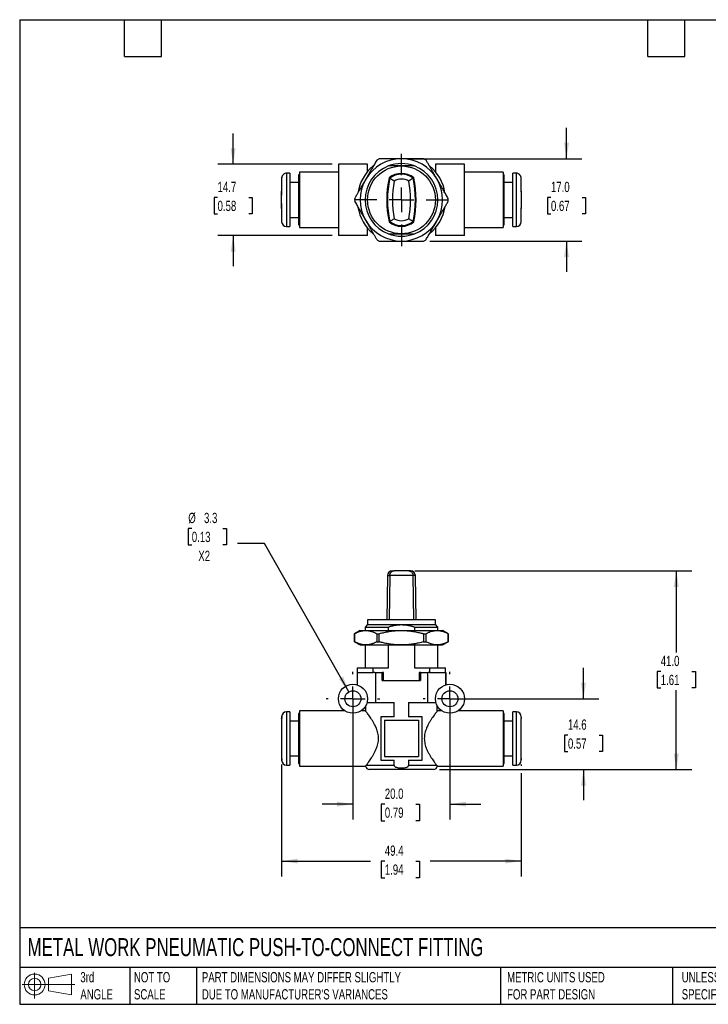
# Model space of a CAD drawing. Header units: millimetres. Extents: x 6 to 273, y 6 to 210.
# Tile 1 of 3: x 6 to 148, y 6 to 210. Entities that reach past the tile are written whole.
import ezdxf

# ---------------------------------------------------------------- set-up
doc = ezdxf.new("R2010")
doc.units = ezdxf.units.MM
doc.linetypes.add('SLD-Center', pattern=[19.05, 15.24, -1.27, 1.27, -1.27])
doc.linetypes.add('SLD-Solid', pattern=[0])
doc.layers.add('CENTER', color=40, linetype='SLD-Center')
doc.layers.add('SLD-DEFPOINTS', color=7, linetype='Continuous')
doc.layers.add('DIMENSIONS', color=140, linetype='SLD-Solid', lineweight=25)
doc.layers.add('TEXT', color=140, linetype='SLD-Solid', lineweight=25)
doc.styles.add('SLDTEXTSTYLE0', font='TXT', dxfattribs={"width": 0.7})
doc.dimstyles.new('SLDDIMSTYLE0', dxfattribs={"dimtxt": 2.158008, "dimasz": 3.302, "dimexe": 0, "dimexo": 0.0625, "dimgap": 0.539502, "dimtad": 0, "dimtih": 1, "dimtoh": 1, "dimdec": 1, "dimrnd": 1e-09, "dimzin": 12, "dimdsep": 46, "dimtxsty": 'SLDTEXTSTYLE0', "dimsah": 1, "dimcen": 0.09, "dimadec": 0, "dimazin": 3, "dimtfac": 1, "dimtdec": 1, "dimtmove": 0, "dimatfit": 0, "dimfxl": 0, "dimfrac": 2, "dimtolj": 1, "dimtzin": 12, "dimarcsym": 0})
doc.dimstyles.new('SLDDIMSTYLE1', dxfattribs={"dimtxt": 2.158008, "dimasz": 3.302, "dimexe": 0, "dimexo": 0.0625, "dimgap": 0.539502, "dimtad": 0, "dimtih": 1, "dimtoh": 1, "dimdec": 1, "dimrnd": 1e-09, "dimzin": 4, "dimdsep": 46, "dimtxsty": 'SLDTEXTSTYLE0', "dimsah": 1, "dimcen": 0.09, "dimadec": 0, "dimazin": 1, "dimtfac": 1, "dimtdec": 1, "dimtofl": 0, "dimtmove": 0, "dimatfit": 3, "dimfxl": 0, "dimfrac": 2, "dimtolj": 1, "dimtzin": 12, "dimarcsym": 0})
doc.dimstyles.new('SLDDIMSTYLE2', dxfattribs={"dimtxt": 2.158008, "dimasz": 3.302, "dimexe": 0, "dimexo": 0.0625, "dimgap": 0.539502, "dimtad": 0, "dimtih": 1, "dimtoh": 1, "dimdec": 1, "dimrnd": 1e-09, "dimzin": 12, "dimdsep": 46, "dimtxsty": 'SLDTEXTSTYLE0', "dimsah": 1, "dimcen": 0, "dimadec": 0, "dimazin": 3, "dimtfac": 1, "dimtdec": 1, "dimtofl": 0, "dimtmove": 0, "dimatfit": 3, "dimfxl": 0, "dimfrac": 2, "dimtolj": 1, "dimtzin": 12, "dimarcsym": 0})
doc.dimstyles.new('SLDDIMSTYLE3', dxfattribs={"dimtxt": 2.158008, "dimasz": 3.302, "dimexe": 0, "dimexo": 0.0625, "dimgap": 0.539502, "dimtad": 0, "dimtih": 1, "dimtoh": 1, "dimdec": 1, "dimrnd": 1e-09, "dimzin": 4, "dimdsep": 46, "dimtxsty": 'SLDTEXTSTYLE0', "dimsah": 1, "dimcen": 0.09, "dimadec": 0, "dimazin": 1, "dimtfac": 1, "dimtdec": 1, "dimtmove": 0, "dimatfit": 0, "dimfxl": 0, "dimfrac": 2, "dimtolj": 1, "dimtzin": 12, "dimarcsym": 0})
doc.dimstyles.new('SLDDIMSTYLE4', dxfattribs={"dimtxt": 2.158008, "dimasz": 3.302, "dimexe": 0, "dimexo": 0.0625, "dimgap": 0.539502, "dimtad": 0, "dimtih": 1, "dimtoh": 1, "dimdec": 1, "dimrnd": 1e-09, "dimzin": 12, "dimdsep": 46, "dimtxsty": 'SLDTEXTSTYLE0', "dimsah": 1, "dimcen": 0.09, "dimadec": 0, "dimazin": 3, "dimtfac": 1, "dimtdec": 1, "dimtofl": 0, "dimtmove": 0, "dimatfit": 3, "dimfxl": 0, "dimfrac": 2, "dimtolj": 1, "dimtzin": 12, "dimarcsym": 0})

# ---------------------------------------------------------------- blocks, each defined once
blk = doc.blocks.new('Block11')
at = {"color": 7, "linetype": 'SLD-Solid', "lineweight": 18}
for p, q in [((2.59, 5.31), (2.59, 0)), ((5.48, 4.17), (10.18, 5.03)), ((5.48, 1.6), (5.48, 4.17)), ((10.18, 5.03), (10.18, 0.73)), ((0, 2.88), (10.87, 2.88)), ((5.48, 1.6), (10.18, 0.73))]:
    blk.add_line(p, q, dxfattribs=at)
for radius in [2.15, 1.29]:
    blk.add_circle((2.59, 2.88), radius, dxfattribs=at)
blk = doc.blocks.new('Block12')
at = {"layer": 'SLD-DEFPOINTS'}
blk.add_blockref('Block11', (0, 0), dxfattribs=at)
blk = doc.blocks.new('_D')
at = {"layer": 'DIMENSIONS'}
for p, q in [((122.61, 69.41), (122.61, 75.76)), ((96.34, 69.41), (125.78, 69.41)), ((119.4, 61.92), (118.68, 61.92)), ((118.68, 61.92), (118.68, 58.49)), ((125.82, 61.92), (126.54, 61.92)), ((126.54, 61.92), (126.54, 58.49)), ((118.68, 58.49), (119.4, 58.49)), ((126.54, 58.49), (125.82, 58.49)), ((92.94, 54.81), (125.78, 54.81)), ((122.61, 54.81), (122.61, 48.46))]:
    blk.add_line(p, q, dxfattribs=at)
for points in [[(122.61, 69.41), (123.12, 72.71), (122.1, 72.71)], [(122.61, 54.81), (122.1, 51.5), (123.12, 51.5)]]:
    blk.add_solid(points, dxfattribs=at)
at = {"layer": 'DIMENSIONS', "char_height": 2.117, "attachment_point": 1, "style": 'SLDTEXTSTYLE0'}
for s, insert in [('14.6', (119.4, 65.13)), ('0.57', (119.4, 61.22))]:
    blk.add_mtext(s, dxfattribs=dict(at, insert=insert))
blk = doc.blocks.new('_D_1')
at = {"layer": 'DIMENSIONS'}
for p, q in [((87.85, 95.81), (144.92, 95.81)), ((141.75, 95.81), (141.75, 78.97)), ((138.54, 75.06), (137.82, 75.06)), ((137.82, 75.06), (137.82, 71.63)), ((144.96, 75.06), (145.68, 75.06)), ((145.68, 75.06), (145.68, 71.63)), ((137.82, 71.63), (138.54, 71.63)), ((141.75, 54.81), (141.75, 71.15)), ((145.68, 71.63), (144.96, 71.63)), ((92.94, 54.81), (144.92, 54.81))]:
    blk.add_line(p, q, dxfattribs=at)
for points in [[(141.75, 95.81), (141.24, 92.5), (142.26, 92.5)], [(141.75, 54.81), (142.26, 58.11), (141.24, 58.11)]]:
    blk.add_solid(points, dxfattribs=at)
at = {"layer": 'DIMENSIONS', "char_height": 2.117, "attachment_point": 1, "style": 'SLDTEXTSTYLE0'}
for s, insert in [('41.0', (138.54, 78.27)), ('1.61', (138.54, 74.36))]:
    blk.add_mtext(s, dxfattribs=dict(at, insert=insert))
blk = doc.blocks.new('_D_2')
at = {"layer": 'DIMENSIONS'}
for p, q in [((41.84, 104.57), (41.11, 104.57)), ((41.11, 104.57), (41.11, 101.14)), ((48.25, 104.57), (48.97, 104.57)), ((48.97, 104.57), (48.97, 101.14)), ((41.11, 101.14), (41.84, 101.14)), ((48.97, 101.14), (48.25, 101.14)), ((56.84, 101.43), (51.29, 101.43)), ((74.25, 70.84), (56.84, 101.43))]:
    blk.add_line(p, q, dxfattribs=at)
blk.add_solid([(74.25, 70.84), (73.06, 73.96), (72.18, 73.46)], dxfattribs=at)
at = {"layer": 'DIMENSIONS', "char_height": 2.117, "attachment_point": 1, "style": 'SLDTEXTSTYLE0'}
for s, insert in [('%%c', (41.11, 107.78)), ('3.3', (44.36, 107.78)), ('0.13', (41.84, 103.87)), ('X2', (43.18, 99.95))]:
    blk.add_mtext(s, dxfattribs=dict(at, insert=insert))
blk = doc.blocks.new('_D_3')
at = {"layer": 'DIMENSIONS'}
for p, q in [((75.07, 68.14), (75.07, 44.49)), ((95.07, 68.14), (95.07, 44.49)), ((75.07, 47.66), (68.72, 47.66)), ((81.64, 47.66), (80.91, 47.66)), ((80.91, 47.66), (80.91, 44.23)), ((88.05, 47.66), (88.77, 47.66)), ((88.77, 47.66), (88.77, 44.23)), ((95.07, 47.66), (101.42, 47.66)), ((80.91, 44.23), (81.64, 44.23)), ((88.77, 44.23), (88.05, 44.23))]:
    blk.add_line(p, q, dxfattribs=at)
for points in [[(75.07, 47.66), (71.76, 48.17), (71.76, 47.15)], [(95.07, 47.66), (98.37, 47.15), (98.37, 48.17)]]:
    blk.add_solid(points, dxfattribs=at)
at = {"layer": 'DIMENSIONS', "char_height": 2.117, "attachment_point": 1, "style": 'SLDTEXTSTYLE0'}
for s, insert in [('20.0', (81.64, 50.87)), ('0.79', (81.64, 46.96))]:
    blk.add_mtext(s, dxfattribs=dict(at, insert=insert))
blk = doc.blocks.new('_D_4')
at = {"layer": 'DIMENSIONS'}
for p, q in [((60.37, 55.81), (60.37, 32.73)), ((109.77, 55.81), (109.77, 55.57)), ((109.77, 54.04), (109.77, 32.73)), ((60.37, 35.91), (78.71, 35.91)), ((81.64, 35.91), (80.91, 35.91)), ((80.91, 35.91), (80.91, 32.48)), ((88.05, 35.91), (88.77, 35.91)), ((88.77, 35.91), (88.77, 32.48)), ((109.77, 35.91), (90.97, 35.91)), ((80.91, 32.48), (81.64, 32.48)), ((88.77, 32.48), (88.05, 32.48))]:
    blk.add_line(p, q, dxfattribs=at)
for points in [[(60.37, 35.91), (63.67, 35.4), (63.67, 36.41)], [(109.77, 35.91), (106.46, 36.41), (106.46, 35.4)]]:
    blk.add_solid(points, dxfattribs=at)
at = {"layer": 'DIMENSIONS', "char_height": 2.117, "attachment_point": 1, "style": 'SLDTEXTSTYLE0'}
for s, insert in [('49.4', (81.64, 39.12)), ('1.94', (81.64, 35.21))]:
    blk.add_mtext(s, dxfattribs=dict(at, insert=insert))
blk = doc.blocks.new('SW_CENTERMARKSYMBOL_0')
at = {"layer": 'CENTER', "color": 0}
for p, q in [((0, 5.08), (0, 5.54)), ((0, 0), (0, 2.54)), ((-5.08, 0), (-5.54, 0)), ((0, 0), (-2.54, 0)), ((0, 0), (0, -2.54)), ((0, 0), (2.54, 0)), ((5.08, 0), (5.54, 0)), ((0, -5.08), (0, -5.54))]:
    blk.add_line(p, q, dxfattribs=at)
blk = doc.blocks.new('SW_CENTERMARKSYMBOL_1')
at = {"layer": 'CENTER', "color": 0}
for p, q in [((0, 5.08), (0, 5.54)), ((0, 0), (0, 2.54)), ((-5.08, 0), (-5.54, 0)), ((0, 0), (-2.54, 0)), ((0, 0), (0, -2.54)), ((0, 0), (2.54, 0)), ((5.08, 0), (5.54, 0)), ((0, -5.08), (0, -5.54))]:
    blk.add_line(p, q, dxfattribs=at)
blk = doc.blocks.new('_D_7')
at = {"layer": 'DIMENSIONS'}
for p, q in [((50.36, 179.71), (50.36, 186.06)), ((70.8, 179.71), (47.19, 179.71)), ((47.15, 172.88), (46.43, 172.88)), ((46.43, 172.88), (46.43, 169.45)), ((53.57, 172.88), (54.29, 172.88)), ((54.29, 172.88), (54.29, 169.45)), ((46.43, 169.45), (47.15, 169.45)), ((54.29, 169.45), (53.57, 169.45)), ((70.8, 165.01), (47.19, 165.01)), ((50.36, 165.01), (50.36, 158.66))]:
    blk.add_line(p, q, dxfattribs=at)
for points in [[(50.36, 179.71), (50.87, 183.01), (49.85, 183.01)], [(50.36, 165.01), (49.85, 161.71), (50.87, 161.71)]]:
    blk.add_solid(points, dxfattribs=at)
at = {"layer": 'DIMENSIONS', "char_height": 2.117, "attachment_point": 1, "style": 'SLDTEXTSTYLE0'}
for s, insert in [('14.7', (47.15, 176.09)), ('0.58', (47.15, 172.18))]:
    blk.add_mtext(s, dxfattribs=dict(at, insert=insert))
blk = doc.blocks.new('_D_8')
at = {"layer": 'DIMENSIONS'}
for p, q in [((119.11, 180.86), (119.11, 187.21)), ((86.34, 180.86), (122.28, 180.86)), ((115.9, 172.88), (115.18, 172.88)), ((115.18, 172.88), (115.18, 169.45)), ((122.31, 172.88), (123.04, 172.88)), ((123.04, 172.88), (123.04, 169.45)), ((115.18, 169.45), (115.9, 169.45)), ((123.04, 169.45), (122.31, 169.45)), ((90.91, 163.86), (122.28, 163.86)), ((119.11, 163.86), (119.11, 157.51))]:
    blk.add_line(p, q, dxfattribs=at)
for points in [[(119.11, 180.86), (119.62, 184.16), (118.6, 184.16)], [(119.11, 163.86), (118.6, 160.56), (119.62, 160.56)]]:
    blk.add_solid(points, dxfattribs=at)
at = {"layer": 'DIMENSIONS', "char_height": 2.117, "attachment_point": 1, "style": 'SLDTEXTSTYLE0'}
for s, insert in [('17.0', (115.9, 176.09)), ('0.67', (115.9, 172.18))]:
    blk.add_mtext(s, dxfattribs=dict(at, insert=insert))
blk = doc.blocks.new('SW_CENTERMARKSYMBOL_3')
at = {"layer": 'CENTER', "color": 0}
for p, q in [((0, 5.08), (0, 9.54)), ((0, 0), (0, 2.54)), ((-5.08, 0), (-9.54, 0)), ((0, 0), (-2.54, 0)), ((0, 0), (0, -2.54)), ((0, 0), (2.54, 0)), ((5.08, 0), (9.54, 0)), ((0, -5.08), (0, -9.54))]:
    blk.add_line(p, q, dxfattribs=at)

msp = doc.modelspace()

# ---------------------------------------------------------------- linework, layer by layer
for p, q in [((72.07, 179.71), (72.07, 165.01)), ((78.07, 179.71), (72.07, 179.71)), ((78.07, 178.18), (78.07, 179.71)), ((92.07, 179.71), (92.07, 178.18)), ((98.07, 179.71), (92.07, 179.71)), ((98.07, 165.01), (98.07, 179.71)), ((60.37, 176.8), (60.37, 174.16)), ((60.77, 177.66), (60.77, 177.61)), ((62.07, 177.86), (61.37, 177.86)), ((61.37, 177.86), (61.37, 166.86)), ((62.07, 177.86), (62.07, 166.86)), ((64.07, 177.51), (63.87, 177.51)), ((63.87, 177.51), (63.87, 167.21)), ((72.07, 178.06), (64.07, 178.06)), ((64.07, 178.06), (64.07, 166.66)), ((82.51, 176.92), (82.65, 176.83)), ((87.48, 176.83), (87.63, 176.92)), ((106.07, 178.06), (98.07, 178.06)), ((106.07, 178.06), (106.07, 166.66)), ((106.27, 177.51), (106.07, 177.51)), ((106.27, 167.21), (106.27, 177.51)), ((108.77, 177.86), (108.07, 177.86)), ((108.07, 166.86), (108.07, 177.86)), ((108.77, 166.86), (108.77, 177.86)), ((109.37, 177.61), (109.37, 177.66)), ((109.77, 174.16), (109.77, 176.8)), ((63.87, 175.96), (62.07, 175.96)), ((108.07, 175.96), (106.27, 175.96)), ((60.37, 172.36), (60.37, 174.16)), ((109.77, 174.16), (109.77, 172.37)), ((60.37, 170.56), (60.37, 172.36)), ((109.77, 172.37), (109.77, 170.56)), ((60.37, 170.56), (60.37, 167.86)), ((62.07, 168.76), (63.87, 168.76)), ((106.27, 168.76), (108.07, 168.76)), ((109.77, 167.86), (109.77, 170.56)), ((61.37, 166.86), (62.07, 166.86)), ((63.87, 167.21), (64.07, 167.21)), ((64.07, 166.66), (72.07, 166.66)), ((82.65, 167.9), (82.51, 167.81)), ((87.63, 167.81), (87.48, 167.9)), ((98.07, 166.66), (106.07, 166.66)), ((106.07, 167.21), (106.27, 167.21)), ((108.07, 166.86), (108.77, 166.86)), ((78.07, 165.01), (72.07, 165.01)), ((78.07, 165.01), (78.07, 166.55)), ((92.07, 166.55), (92.07, 165.01)), ((98.07, 165.01), (92.07, 165.01)), ((83.2, 95.81), (83.55, 95.81)), ((86.58, 95.81), (83.55, 95.81)), ((86.94, 95.81), (86.58, 95.81)), ((82.2, 94.82), (82.04, 85.71)), ((82.2, 94.82), (82.65, 94.82)), ((82.65, 94.82), (82.51, 85.71)), ((87.48, 94.82), (82.65, 94.82)), ((87.63, 85.71), (87.48, 94.82)), ((87.94, 94.82), (87.48, 94.82)), ((88.1, 85.71), (87.94, 94.82)), ((78.07, 85.71), (78.07, 84.71)), ((85.07, 85.71), (78.07, 85.71)), ((92.07, 85.71), (85.07, 85.71)), ((92.07, 84.71), (92.07, 85.71)), ((76.57, 83.51), (75.42, 82.84)), ((76.57, 83.51), (77.71, 83.51)), ((78.07, 84.71), (77.57, 84.21)), ((77.57, 84.21), (77.57, 83.51)), ((77.57, 84.21), (82.37, 84.21)), ((77.71, 83.51), (85.07, 83.51)), ((78.07, 84.71), (85.07, 84.71)), ((82.37, 83.51), (82.37, 84.21)), ((85.07, 84.71), (92.07, 84.71)), ((85.07, 83.51), (92.43, 83.51)), ((87.76, 84.21), (87.76, 83.51)), ((87.76, 84.21), (92.57, 84.21)), ((92.57, 84.21), (92.07, 84.71)), ((92.43, 83.51), (93.57, 83.51)), ((92.57, 83.51), (92.57, 84.21)), ((94.72, 82.84), (93.57, 83.51)), ((75.42, 82.84), (75.42, 81.17)), ((75.42, 81.17), (75.42, 82.84)), ((75.42, 82.84), (75.42, 82.84)), ((79.99, 82.84), (80.5, 82.84)), ((79.99, 82.84), (79.99, 81.17)), ((80.5, 81.17), (80.5, 82.84)), ((89.64, 82.84), (90.14, 82.84)), ((89.64, 82.84), (89.64, 81.17)), ((90.14, 81.17), (90.14, 82.84)), ((94.71, 82.84), (94.71, 81.17)), ((94.71, 82.84), (94.72, 82.84)), ((94.72, 81.17), (94.72, 82.84)), ((75.42, 81.17), (76.57, 80.51)), ((75.42, 81.17), (75.42, 81.17)), ((76.57, 80.51), (77.71, 80.51)), ((77.57, 80.51), (77.57, 75.81)), ((77.71, 80.51), (85.07, 80.51)), ((79.99, 81.17), (80.5, 81.17)), ((82.37, 75.81), (82.37, 80.51)), ((85.07, 80.51), (92.43, 80.51)), ((87.76, 80.51), (87.76, 75.81)), ((89.64, 81.17), (90.14, 81.17)), ((92.43, 80.51), (93.57, 80.51)), ((92.57, 75.81), (92.57, 80.51)), ((93.57, 80.51), (94.72, 81.17)), ((94.71, 81.17), (94.72, 81.17)), ((75.97, 75.81), (75.97, 74.81)), ((75.97, 75.81), (79.25, 75.81)), ((79.25, 74.81), (79.25, 75.81)), ((79.25, 75.81), (82.37, 75.81)), ((87.76, 75.81), (90.88, 75.81)), ((90.88, 75.81), (90.88, 74.81)), ((90.88, 75.81), (94.17, 75.81)), ((94.17, 74.81), (94.17, 75.81)), ((75.92, 74.81), (75.92, 72.28)), ((75.92, 74.81), (75.94, 74.81)), ((75.94, 74.81), (75.94, 72.27)), ((75.94, 74.81), (76, 74.81)), ((76, 74.81), (79.25, 74.81)), ((79.58, 74.81), (79.25, 74.81)), ((79.58, 74.81), (79.73, 74.81)), ((79.73, 74.81), (79.73, 68.61)), ((79.73, 74.81), (81.11, 74.81)), ((81.4, 74.81), (81.11, 74.81)), ((81.11, 73.21), (81.11, 74.81)), ((81.11, 73.21), (89.02, 73.21)), ((81.4, 73.21), (81.4, 74.81)), ((89.02, 74.81), (88.73, 74.81)), ((88.73, 74.81), (88.73, 73.21)), ((89.02, 74.81), (89.02, 73.21)), ((89.02, 74.81), (90.41, 74.81)), ((90.41, 74.81), (90.41, 68.61)), ((90.41, 74.81), (90.55, 74.81)), ((90.88, 74.81), (90.55, 74.81)), ((90.88, 74.81), (94.13, 74.81)), ((94.13, 74.81), (94.19, 74.81)), ((94.19, 74.81), (94.19, 72.27)), ((94.19, 74.81), (94.22, 74.81)), ((94.22, 72.28), (94.22, 74.81)), ((77.67, 67.91), (77.67, 66.91)), ((77.96, 68.61), (79.73, 68.61)), ((79.73, 68.61), (83.58, 68.61)), ((83.58, 65.71), (83.58, 68.61)), ((86.55, 68.61), (86.55, 65.71)), ((86.55, 68.61), (90.41, 68.61)), ((90.41, 68.61), (92.18, 68.61)), ((92.47, 66.91), (92.47, 67.91)), ((60.37, 65.33), (60.37, 57.08)), ((62.07, 66.71), (61.37, 66.71)), ((61.37, 66.71), (61.37, 55.71)), ((62.07, 66.71), (62.07, 55.71)), ((64.07, 66.36), (63.87, 66.36)), ((63.87, 66.36), (63.87, 56.06)), ((73.41, 66.91), (64.07, 66.91)), ((64.07, 66.91), (64.07, 55.51)), ((77.67, 66.91), (76.72, 66.91)), ((80.82, 65.71), (80.82, 56.71)), ((83.58, 65.71), (80.82, 65.71)), ((89.32, 65.71), (86.55, 65.71)), ((89.32, 56.71), (89.32, 65.71)), ((93.41, 66.91), (92.47, 66.91)), ((106.07, 66.91), (96.72, 66.91)), ((106.07, 66.91), (106.07, 55.51)), ((106.27, 66.36), (106.07, 66.36)), ((106.27, 56.06), (106.27, 66.36)), ((108.77, 66.71), (108.07, 66.71)), ((108.07, 55.71), (108.07, 66.71)), ((108.77, 55.71), (108.77, 66.71)), ((109.77, 57.08), (109.77, 65.33)), ((63.87, 64.81), (62.07, 64.81)), ((81.57, 64.96), (88.57, 64.96)), ((81.57, 64.96), (81.57, 57.46)), ((88.57, 64.96), (88.57, 57.46)), ((108.07, 64.81), (106.27, 64.81)), ((62.07, 57.61), (63.87, 57.61)), ((81.57, 57.46), (88.57, 57.46)), ((106.27, 57.61), (108.07, 57.61)), ((61.37, 55.71), (62.07, 55.71)), ((63.87, 56.06), (64.07, 56.06)), ((64.07, 55.51), (77.67, 55.51)), ((83.58, 55.61), (77.74, 55.61)), ((80.82, 56.71), (83.58, 56.71)), ((83.58, 55.61), (83.58, 56.71)), ((86.55, 56.71), (86.55, 55.61)), ((86.55, 56.71), (89.32, 56.71)), ((92.39, 55.61), (86.55, 55.61)), ((92.46, 55.51), (106.07, 55.51)), ((106.07, 56.06), (106.27, 56.06)), ((108.07, 55.71), (108.77, 55.71)), ((91.67, 54.81), (78.47, 54.81))]:
    msp.add_line(p, q)
for centre, radius in [((85.07, 172.36), 7), ((75.07, 69.41), 3), ((95.07, 69.41), 3), ((75.07, 69.41), 1.65), ((95.07, 69.41), 1.65)]:
    msp.add_circle(centre, radius)
for centre, radius, start, end in [((85.07, 172.36), 8.5, 90, 150), ((85.07, 172.36), 9.65, 118.2575, 121.7425), ((85.07, 172.36), 8.5, 30, 90), ((85.07, 172.36), 9.65, 58.2575, 61.7425), ((85.07, 172.36), 9.1, 129.7151, 170.8548), ((85.07, 172.36), 7.5, 111.0395, 248.9605), ((85.07, 172.36), 7.5, 68.9605, 111.0395), ((85.07, 172.36), 7.5, 291.0395, 68.9605), ((85.07, 172.36), 9.1, 9.3897, 50.2849), ((61.37, 176.86), 1, 90, 126.8699), ((104.35, 172.36), 22.31, 168.2181, 191.7819), ((104.35, 172.36), 22.15, 168.3649, 191.6351), ((85.07, 173.79), 4.04, 50.6796, 129.3204), ((85.07, 173.79), 3.88, 51.5036, 128.4964), ((65.79, 172.36), 22.15, 348.3649, 11.6351), ((65.79, 172.36), 22.31, 348.2181, 11.7819), ((108.77, 176.86), 1, 53.1301, 90), ((85.07, 172.36), 8.5, 150, 210), ((104.35, 172.36), 21.15, 169.4225, 190.5775), ((85.07, 173.79), 2.88, 58.3536, 121.6464), ((65.79, 172.36), 21.15, 349.4225, 10.5775), ((85.07, 172.36), 8.5, 330, 30), ((85.07, 172.36), 9.65, 178.2575, 181.7425), ((85.07, 172.36), 9.1, 189.3897, 230.2849), ((85.07, 172.36), 9.1, 309.7151, 350.8548), ((85.07, 172.36), 9.65, 358.2575, 1.7425), ((61.37, 167.86), 1, 180, 270), ((85.07, 172.36), 8.5, 210, 270), ((85.07, 170.93), 4.04, 230.6796, 309.3204), ((85.07, 170.93), 3.88, 231.5036, 308.4964), ((85.07, 170.93), 2.88, 238.3536, 301.6464), ((85.07, 172.36), 8.5, 270, 330), ((108.77, 167.86), 1, 270, 0), ((85.07, 172.36), 7.5, 248.9605, 291.0395), ((85.07, 172.36), 9.65, 238.2575, 241.7425), ((85.07, 172.36), 9.65, 298.2575, 301.7425), ((83.2, 94.81), 1, 90, 179), ((86.94, 94.81), 1, 1, 90), ((61.37, 65.71), 1, 90, 180), ((108.77, 65.71), 1, 0, 90), ((61.37, 56.71), 1, 180, 270), ((78.47, 55.61), 0.8, 187.2571, 270), ((91.67, 55.61), 0.8, 270, 352.729), ((108.77, 56.71), 1, 270, 0)]:
    msp.add_arc(centre, radius, start, end)
for points, knots in [([(85.07, 180.86), (84.94, 180.86), (84.67, 180.86), (84.28, 180.86), (83.89, 180.86), (83.49, 180.86), (83.1, 180.86), (82.65, 180.86), (82.15, 180.86), (81.5, 180.86), (81, 180.86), (80.65, 180.86), (80.55, 180.86), (80.51, 180.86), (80.5, 180.86)], [0, 0, 0, 0, 0.084897, 0.16969, 0.254707, 0.339938, 0.425349, 0.510874, 0.633103, 0.755258, 0.938741, 0.969364, 0.99234, 1, 1, 1, 1]), ([(89.64, 180.86), (89.46, 180.86), (89.12, 180.86), (88.61, 180.86), (88.12, 180.86), (87.62, 180.86), (87.12, 180.86), (86.61, 180.86), (86.09, 180.86), (85.58, 180.86), (85.24, 180.86), (85.07, 180.86)], [0, 0, 0, 0, 0.117602, 0.228876, 0.336842, 0.444405, 0.554107, 0.665834, 0.778199, 0.889963, 1, 1, 1, 1]), ([(79.99, 180.57), (79.91, 180.43), (79.76, 180.16), (79.53, 179.76), (79.3, 179.38), (79.08, 178.99), (78.86, 178.61), (78.63, 178.21), (78.4, 177.81), (78.16, 177.41), (77.93, 177.01), (77.78, 176.74), (77.71, 176.61)], [0, 0, 0, 0, 0.106613, 0.207875, 0.305925, 0.402828, 0.500559, 0.600141, 0.700719, 0.801416, 0.901422, 1, 1, 1, 1]), ([(85.07, 179.36), (84.98, 179.36), (84.82, 179.36), (84.57, 179.36), (84.32, 179.36), (84.07, 179.36), (83.82, 179.36), (83.58, 179.36), (83.34, 179.36), (83.1, 179.36), (82.86, 179.36), (82.62, 179.36), (82.46, 179.36), (82.37, 179.36)], [0, 0, 0, 0, 0.090185, 0.180846, 0.271836, 0.362989, 0.454119, 0.545015, 0.635108, 0.724758, 0.814857, 0.906303, 1, 1, 1, 1]), ([(87.76, 179.36), (87.66, 179.36), (87.46, 179.36), (87.17, 179.36), (86.87, 179.36), (86.58, 179.36), (86.28, 179.36), (85.98, 179.36), (85.68, 179.36), (85.37, 179.36), (85.17, 179.36), (85.07, 179.36)], [0, 0, 0, 0, 0.115734, 0.227932, 0.337801, 0.446556, 0.555405, 0.665522, 0.776996, 0.88882, 1, 1, 1, 1]), ([(92.43, 176.61), (92.37, 176.72), (92.24, 176.94), (92.05, 177.26), (91.87, 177.58), (91.68, 177.91), (91.49, 178.23), (91.31, 178.55), (91.08, 178.95), (90.8, 179.43), (90.47, 180), (90.25, 180.38), (90.14, 180.57)], [0, 0, 0, 0, 0.081286, 0.161669, 0.242159, 0.323186, 0.404457, 0.485639, 0.566361, 0.707988, 0.850125, 1, 1, 1, 1]), ([(60.77, 177.61), (60.75, 177.59), (60.7, 177.56), (60.65, 177.51), (60.58, 177.42), (60.5, 177.31), (60.42, 177.15), (60.38, 176.98), (60.37, 176.86), (60.37, 176.8)], [0, 0, 0, 0, 0.084224, 0.16847, 0.25252, 0.435669, 0.618593, 0.809009, 1, 1, 1, 1]), ([(60.37, 176.8), (60.37, 176.84), (60.37, 176.92), (60.39, 176.99), (60.39, 177.03)], [0, 0, 0, 0, 0.500312, 1, 1, 1, 1]), ([(60.6, 177.45), (60.6, 177.45), (60.64, 177.51), (60.7, 177.56), (60.77, 177.61)], [0, 0, 0, 0, 0.003479, 1, 1, 1, 1]), ([(83.55, 176.25), (83.53, 176.26), (83.47, 176.3), (83.39, 176.36), (83.31, 176.41), (83.21, 176.48), (83.08, 176.56), (82.91, 176.67), (82.74, 176.77), (82.67, 176.82), (82.65, 176.83), (82.65, 176.83), (82.65, 176.83)], [0, 0, 0, 0, 0.061231, 0.12239, 0.183521, 0.244708, 0.365074, 0.485281, 0.703169, 0.921135, 0.960505, 1, 1, 1, 1]), ([(87.48, 176.83), (87.48, 176.83), (87.48, 176.83), (87.46, 176.82), (87.44, 176.81), (87.42, 176.79), (87.37, 176.76), (87.29, 176.71), (87.14, 176.62), (86.91, 176.47), (86.69, 176.32), (86.58, 176.25), (86.58, 176.25)], [0, 0, 0, 0, 0.058431, 0.116435, 0.174307, 0.232104, 0.28982, 0.403232, 0.516695, 0.75589, 0.995439, 1, 1, 1, 1]), ([(109.77, 176.8), (109.77, 176.83), (109.76, 176.9), (109.75, 176.99), (109.73, 177.08), (109.7, 177.17), (109.66, 177.27), (109.6, 177.36), (109.54, 177.45), (109.46, 177.53), (109.4, 177.58), (109.37, 177.61)], [0, 0, 0, 0, 0.102567, 0.20506, 0.30739, 0.409718, 0.512233, 0.629971, 0.747702, 0.873997, 1, 1, 1, 1]), ([(77.71, 176.61), (77.64, 176.5), (77.52, 176.29), (77.33, 175.96), (77.14, 175.64), (76.96, 175.32), (76.77, 175), (76.59, 174.67), (76.35, 174.27), (76.08, 173.79), (75.75, 173.23), (75.53, 172.85), (75.42, 172.66)], [0, 0, 0, 0, 0.081286, 0.161669, 0.242159, 0.323186, 0.404457, 0.485639, 0.566361, 0.707988, 0.850125, 1, 1, 1, 1]), ([(94.71, 172.66), (94.63, 172.79), (94.48, 173.06), (94.25, 173.46), (94.02, 173.85), (93.8, 174.23), (93.58, 174.62), (93.35, 175.01), (93.12, 175.42), (92.89, 175.82), (92.66, 176.22), (92.5, 176.48), (92.43, 176.61)], [0, 0, 0, 0, 0.106613, 0.207875, 0.305925, 0.402828, 0.500559, 0.600141, 0.700719, 0.801416, 0.901422, 1, 1, 1, 1]), ([(60.43, 170.56), (60.4, 170.79), (60.38, 171.01), (60.37, 171.42), (60.37, 171.61), (60.37, 171.99), (60.37, 172.17), (60.37, 172.66), (60.37, 172.96), (60.37, 173.41), (60.38, 173.56), (60.39, 173.79), (60.4, 173.86), (60.41, 173.98), (60.41, 174.01), (60.42, 174.09), (60.42, 174.13), (60.43, 174.16)], [12.56776, 12.56776, 12.56776, 12.56776, 13.24698, 13.24698, 13.814426, 13.814426, 14.381873, 14.381873, 15.282373, 15.282373, 15.732623, 15.732623, 15.957748, 15.957748, 16.070311, 16.070311, 16.182873, 16.182873, 16.182873, 16.182873]), ([(60.43, 174.16), (60.41, 174.16), (60.39, 174.16), (60.37, 174.16), (60.37, 174.16), (60.37, 174.16)], [1.4486776, 1.4486776, 1.4486776, 1.4486776, 1.6418328, 1.6418328, 1.8296216, 1.8296216, 1.8296216, 1.8296216]), ([(109.77, 174.16), (109.77, 174.16), (109.77, 174.16), (109.76, 174.16), (109.76, 174.16), (109.75, 174.16), (109.73, 174.16), (109.7, 174.16)], [1.8645079, 1.8645079, 1.8645079, 1.8645079, 1.929624, 1.929624, 1.9947401, 1.9947401, 2.2461605, 2.2461605, 2.2461605, 2.2461605]), ([(109.7, 174.16), (109.74, 173.94), (109.75, 173.72), (109.76, 173.3), (109.77, 173.12), (109.77, 172.74), (109.77, 172.55), (109.77, 172.06), (109.77, 171.76), (109.76, 171.31), (109.76, 171.16), (109.74, 170.94), (109.74, 170.86), (109.73, 170.75), (109.72, 170.71), (109.71, 170.64), (109.71, 170.6), (109.7, 170.56)], [12.56776, 12.56776, 12.56776, 12.56776, 13.24698, 13.24698, 13.814426, 13.814426, 14.381873, 14.381873, 15.282373, 15.282373, 15.732623, 15.732623, 15.957748, 15.957748, 16.070311, 16.070311, 16.182873, 16.182873, 16.182873, 16.182873]), ([(75.42, 172.07), (75.5, 171.93), (75.66, 171.66), (75.89, 171.27), (76.11, 170.88), (76.33, 170.49), (76.55, 170.11), (76.78, 169.71), (77.01, 169.31), (77.24, 168.91), (77.48, 168.51), (77.63, 168.24), (77.71, 168.11)], [0, 0, 0, 0, 0.106613, 0.207875, 0.305925, 0.402828, 0.500559, 0.600141, 0.700719, 0.801416, 0.901422, 1, 1, 1, 1]), ([(92.43, 168.11), (92.49, 168.22), (92.62, 168.44), (92.8, 168.76), (92.99, 169.08), (93.18, 169.41), (93.36, 169.73), (93.55, 170.05), (93.78, 170.45), (94.05, 170.93), (94.38, 171.5), (94.6, 171.88), (94.71, 172.07)], [0, 0, 0, 0, 0.081286, 0.161669, 0.242159, 0.323186, 0.404457, 0.485639, 0.566361, 0.707988, 0.850125, 1, 1, 1, 1]), ([(60.37, 170.56), (60.37, 170.56), (60.37, 170.56), (60.37, 170.56), (60.37, 170.56), (60.38, 170.56), (60.4, 170.56), (60.43, 170.56)], [1.8645079, 1.8645079, 1.8645079, 1.8645079, 1.929624, 1.929624, 1.9947401, 1.9947401, 2.2461605, 2.2461605, 2.2461605, 2.2461605]), ([(109.7, 170.56), (109.73, 170.56), (109.74, 170.56), (109.76, 170.56), (109.77, 170.56), (109.77, 170.56)], [1.4486776, 1.4486776, 1.4486776, 1.4486776, 1.6418328, 1.6418328, 1.8296216, 1.8296216, 1.8296216, 1.8296216]), ([(77.71, 168.11), (77.77, 168), (77.89, 167.79), (78.08, 167.46), (78.27, 167.14), (78.45, 166.82), (78.64, 166.49), (78.83, 166.17), (79.06, 165.77), (79.33, 165.29), (79.66, 164.73), (79.88, 164.35), (79.99, 164.16)], [0, 0, 0, 0, 0.0812861, 0.1616687, 0.2421591, 0.3231865, 0.4044573, 0.4856389, 0.566361, 0.7079877, 0.8501253, 1, 1, 1, 1]), ([(82.65, 167.9), (82.65, 167.9), (82.65, 167.9), (82.67, 167.91), (82.69, 167.92), (82.72, 167.94), (82.76, 167.97), (82.84, 168.01), (82.99, 168.11), (83.23, 168.26), (83.44, 168.4), (83.55, 168.48), (83.55, 168.48)], [0, 0, 0, 0, 0.058431, 0.116435, 0.174307, 0.232104, 0.28982, 0.403232, 0.516695, 0.75589, 0.995439, 1, 1, 1, 1]), ([(86.58, 168.48), (86.61, 168.46), (86.66, 168.42), (86.74, 168.37), (86.82, 168.32), (86.93, 168.25), (87.05, 168.17), (87.22, 168.06), (87.39, 167.95), (87.46, 167.91), (87.48, 167.9), (87.48, 167.9), (87.48, 167.9)], [0, 0, 0, 0, 0.061231, 0.12239, 0.183521, 0.244708, 0.365074, 0.485281, 0.703169, 0.921135, 0.960505, 1, 1, 1, 1]), ([(90.14, 164.16), (90.22, 164.29), (90.38, 164.56), (90.61, 164.96), (90.83, 165.35), (91.05, 165.73), (91.28, 166.12), (91.51, 166.51), (91.74, 166.91), (91.97, 167.31), (92.2, 167.72), (92.35, 167.98), (92.43, 168.11)], [0, 0, 0, 0, 0.106613, 0.207875, 0.305925, 0.402828, 0.500559, 0.600141, 0.700719, 0.801416, 0.901422, 1, 1, 1, 1]), ([(82.37, 165.36), (82.47, 165.36), (82.67, 165.36), (82.97, 165.36), (83.26, 165.36), (83.55, 165.36), (83.85, 165.36), (84.15, 165.36), (84.45, 165.36), (84.76, 165.36), (84.96, 165.36), (85.07, 165.36)], [0, 0, 0, 0, 0.115734, 0.227932, 0.337801, 0.446556, 0.555405, 0.665522, 0.776996, 0.88882, 1, 1, 1, 1]), ([(85.07, 165.36), (85.15, 165.36), (85.32, 165.36), (85.56, 165.36), (85.81, 165.36), (86.06, 165.36), (86.31, 165.36), (86.56, 165.36), (86.8, 165.36), (87.04, 165.36), (87.28, 165.36), (87.52, 165.36), (87.68, 165.36), (87.76, 165.36)], [0, 0, 0, 0, 0.090185, 0.180846, 0.271836, 0.362989, 0.454119, 0.545015, 0.635108, 0.724758, 0.814857, 0.906303, 1, 1, 1, 1]), ([(80.5, 163.86), (80.67, 163.86), (81.01, 163.86), (81.52, 163.87), (82.01, 163.87), (82.51, 163.86), (83.01, 163.86), (83.52, 163.86), (84.04, 163.86), (84.55, 163.86), (84.9, 163.86), (85.07, 163.86)], [0, 0, 0, 0, 0.117602, 0.228876, 0.336842, 0.444405, 0.554107, 0.665834, 0.778199, 0.889963, 1, 1, 1, 1]), ([(85.07, 163.86), (85.2, 163.86), (85.46, 163.86), (85.85, 163.86), (86.25, 163.86), (86.64, 163.86), (87.03, 163.86), (87.48, 163.86), (87.98, 163.86), (88.63, 163.86), (89.13, 163.86), (89.49, 163.86), (89.58, 163.86), (89.62, 163.86), (89.64, 163.86)], [0, 0, 0, 0, 0.084897, 0.16969, 0.254707, 0.339938, 0.425349, 0.510874, 0.633103, 0.755258, 0.938741, 0.969364, 0.99234, 1, 1, 1, 1]), ([(82.65, 94.82), (82.65, 94.85), (82.65, 94.92), (82.67, 95.01), (82.69, 95.1), (82.72, 95.19), (82.76, 95.3), (82.84, 95.42), (82.99, 95.6), (83.23, 95.76), (83.44, 95.81), (83.55, 95.81), (83.55, 95.81)], [0, 0, 0, 0, 0.058431, 0.116435, 0.174307, 0.232104, 0.28982, 0.403232, 0.516695, 0.75589, 0.995439, 1, 1, 1, 1]), ([(86.58, 95.81), (86.61, 95.8), (86.66, 95.8), (86.74, 95.79), (86.82, 95.77), (86.93, 95.73), (87.05, 95.66), (87.22, 95.52), (87.39, 95.29), (87.46, 95.04), (87.48, 94.89), (87.48, 94.84), (87.48, 94.82)], [0, 0, 0, 0, 0.061231, 0.12239, 0.183521, 0.244708, 0.365074, 0.485281, 0.703169, 0.921135, 0.960505, 1, 1, 1, 1]), ([(75.42, 82.84), (75.5, 82.88), (75.66, 82.97), (75.89, 83.08), (76.11, 83.17), (76.33, 83.26), (76.55, 83.33), (76.78, 83.39), (77.01, 83.44), (77.24, 83.48), (77.48, 83.5), (77.63, 83.5), (77.71, 83.51)], [0, 0, 0, 0, 0.106613, 0.207875, 0.305925, 0.402828, 0.500559, 0.600141, 0.700719, 0.801416, 0.901422, 1, 1, 1, 1]), ([(77.71, 83.51), (77.77, 83.5), (77.89, 83.5), (78.08, 83.49), (78.27, 83.46), (78.45, 83.43), (78.64, 83.39), (78.83, 83.34), (79.06, 83.27), (79.33, 83.16), (79.66, 83.02), (79.88, 82.9), (79.99, 82.84)], [0, 0, 0, 0, 0.0812861, 0.1616687, 0.2421591, 0.3231865, 0.4044573, 0.4856389, 0.566361, 0.7079877, 0.8501253, 1, 1, 1, 1]), ([(80.5, 82.84), (80.67, 82.89), (81.01, 82.98), (81.52, 83.1), (82.01, 83.2), (82.51, 83.29), (83.01, 83.37), (83.52, 83.43), (84.04, 83.47), (84.55, 83.5), (84.9, 83.5), (85.07, 83.51)], [0, 0, 0, 0, 0.117602, 0.228876, 0.336842, 0.444405, 0.554107, 0.665834, 0.778199, 0.889963, 1, 1, 1, 1]), ([(82.37, 84.21), (82.47, 84.24), (82.67, 84.31), (82.97, 84.4), (83.26, 84.48), (83.55, 84.55), (83.85, 84.6), (84.15, 84.65), (84.45, 84.68), (84.76, 84.7), (84.96, 84.7), (85.07, 84.71)], [0, 0, 0, 0, 0.115734, 0.227932, 0.337801, 0.446556, 0.555405, 0.665522, 0.776996, 0.88882, 1, 1, 1, 1]), ([(85.07, 84.71), (85.15, 84.7), (85.32, 84.7), (85.56, 84.69), (85.81, 84.67), (86.06, 84.64), (86.31, 84.6), (86.56, 84.55), (86.8, 84.5), (87.04, 84.44), (87.28, 84.37), (87.52, 84.29), (87.68, 84.23), (87.76, 84.21)], [0, 0, 0, 0, 0.090185, 0.180846, 0.271836, 0.362989, 0.454119, 0.545015, 0.635108, 0.724758, 0.814857, 0.906303, 1, 1, 1, 1]), ([(85.07, 83.51), (85.2, 83.5), (85.46, 83.5), (85.85, 83.49), (86.25, 83.46), (86.64, 83.42), (87.03, 83.38), (87.48, 83.31), (87.98, 83.23), (88.63, 83.1), (89.13, 82.98), (89.49, 82.88), (89.58, 82.86), (89.62, 82.84), (89.64, 82.84)], [0, 0, 0, 0, 0.084897, 0.16969, 0.254707, 0.339938, 0.425349, 0.510874, 0.633103, 0.755258, 0.938741, 0.969364, 0.99234, 1, 1, 1, 1]), ([(90.14, 82.84), (90.22, 82.88), (90.38, 82.97), (90.61, 83.08), (90.83, 83.17), (91.05, 83.26), (91.28, 83.33), (91.51, 83.39), (91.74, 83.44), (91.97, 83.48), (92.2, 83.5), (92.35, 83.5), (92.43, 83.51)], [0, 0, 0, 0, 0.106613, 0.207875, 0.305925, 0.402828, 0.500559, 0.600141, 0.700719, 0.801416, 0.901422, 1, 1, 1, 1]), ([(92.43, 83.51), (92.49, 83.5), (92.62, 83.5), (92.8, 83.49), (92.99, 83.46), (93.18, 83.43), (93.36, 83.39), (93.55, 83.34), (93.78, 83.27), (94.05, 83.16), (94.38, 83.02), (94.6, 82.9), (94.71, 82.84)], [0, 0, 0, 0, 0.081286, 0.161669, 0.242159, 0.323186, 0.404457, 0.485639, 0.566361, 0.707988, 0.850125, 1, 1, 1, 1]), ([(77.71, 80.51), (77.64, 80.51), (77.52, 80.51), (77.33, 80.52), (77.14, 80.55), (76.96, 80.58), (76.77, 80.62), (76.59, 80.67), (76.35, 80.75), (76.08, 80.85), (75.75, 80.99), (75.53, 81.11), (75.42, 81.17)], [0, 0, 0, 0, 0.081286, 0.161669, 0.242159, 0.323186, 0.404457, 0.485639, 0.566361, 0.707988, 0.850125, 1, 1, 1, 1]), ([(79.99, 81.17), (79.91, 81.13), (79.76, 81.04), (79.53, 80.93), (79.3, 80.84), (79.08, 80.75), (78.86, 80.68), (78.63, 80.62), (78.4, 80.57), (78.16, 80.53), (77.93, 80.51), (77.78, 80.51), (77.71, 80.51)], [0, 0, 0, 0, 0.106613, 0.207875, 0.305925, 0.402828, 0.500559, 0.600141, 0.700719, 0.801416, 0.901422, 1, 1, 1, 1]), ([(85.07, 80.51), (84.94, 80.51), (84.67, 80.51), (84.28, 80.53), (83.89, 80.55), (83.49, 80.59), (83.1, 80.63), (82.65, 80.7), (82.15, 80.78), (81.5, 80.91), (81, 81.04), (80.65, 81.13), (80.55, 81.15), (80.51, 81.17), (80.5, 81.17)], [0, 0, 0, 0, 0.084897, 0.16969, 0.254707, 0.339938, 0.425349, 0.510874, 0.633103, 0.755258, 0.938741, 0.969364, 0.99234, 1, 1, 1, 1]), ([(89.64, 81.17), (89.46, 81.12), (89.12, 81.03), (88.61, 80.91), (88.12, 80.81), (87.62, 80.72), (87.12, 80.64), (86.61, 80.58), (86.09, 80.54), (85.58, 80.51), (85.24, 80.51), (85.07, 80.51)], [0, 0, 0, 0, 0.117602, 0.228876, 0.336842, 0.444405, 0.554107, 0.665834, 0.778199, 0.889963, 1, 1, 1, 1]), ([(92.43, 80.51), (92.37, 80.51), (92.24, 80.51), (92.05, 80.52), (91.87, 80.55), (91.68, 80.58), (91.49, 80.62), (91.31, 80.67), (91.08, 80.75), (90.8, 80.85), (90.47, 80.99), (90.25, 81.11), (90.14, 81.17)], [0, 0, 0, 0, 0.081286, 0.161669, 0.242159, 0.323186, 0.404457, 0.485639, 0.566361, 0.707988, 0.850125, 1, 1, 1, 1]), ([(94.71, 81.17), (94.63, 81.13), (94.48, 81.04), (94.25, 80.93), (94.02, 80.84), (93.8, 80.75), (93.58, 80.68), (93.35, 80.62), (93.12, 80.57), (92.89, 80.53), (92.66, 80.51), (92.5, 80.51), (92.43, 80.51)], [0, 0, 0, 0, 0.106613, 0.207875, 0.305925, 0.402828, 0.500559, 0.600141, 0.700719, 0.801416, 0.901422, 1, 1, 1, 1]), ([(60.43, 65.71), (60.4, 65.71), (60.36, 65.71), (60.37, 65.71), (60.37, 65.71), (60.37, 65.71)], [0, 0, 0, 0, 0.497399, 0.996369, 1, 1, 1, 1]), ([(60.37, 65.33), (60.37, 65.35), (60.37, 65.37), (60.37, 65.42), (60.37, 65.44), (60.38, 65.54), (60.4, 65.63), (60.43, 65.71)], [1.8645079, 1.8645079, 1.8645079, 1.8645079, 1.929624, 1.929624, 1.9947401, 1.9947401, 2.2461605, 2.2461605, 2.2461605, 2.2461605]), ([(60.43, 65.71), (60.41, 65.64), (60.39, 65.58), (60.37, 65.46), (60.37, 65.39), (60.37, 65.33)], [1.4486776, 1.4486776, 1.4486776, 1.4486776, 1.6418328, 1.6418328, 1.8296216, 1.8296216, 1.8296216, 1.8296216]), ([(77.74, 55.61), (77.77, 55.64), (77.83, 55.72), (77.97, 55.9), (78.13, 56.12), (78.34, 56.41), (78.6, 56.78), (78.9, 57.23), (79.22, 57.74), (79.53, 58.3), (79.83, 58.9), (80.06, 59.5), (80.23, 60.08), (80.32, 60.63), (80.36, 61.18), (80.33, 61.74), (80.23, 62.29), (80.09, 62.81), (79.91, 63.31), (79.68, 63.83), (79.39, 64.36), (79.08, 64.9), (78.77, 65.39), (78.47, 65.82), (78.2, 66.19), (77.99, 66.47), (77.84, 66.67), (77.74, 66.81), (77.68, 66.88), (77.66, 66.91), (77.67, 66.91), (77.67, 66.91)], [0, 0, 0, 0, 0.031217, 0.062359, 0.093546, 0.124813, 0.166479, 0.20814, 0.249754, 0.291356, 0.333, 0.374659, 0.405958, 0.437283, 0.468517, 0.499902, 0.531183, 0.562493, 0.593712, 0.624941, 0.666571, 0.708235, 0.7499, 0.791535, 0.833097, 0.874721, 0.905975, 0.937189, 0.968475, 0.999702, 1, 1, 1, 1]), ([(92.47, 66.91), (92.46, 66.9), (92.45, 66.89), (92.39, 66.81), (92.29, 66.68), (92.14, 66.48), (91.93, 66.2), (91.67, 65.82), (91.37, 65.39), (91.06, 64.9), (90.74, 64.37), (90.46, 63.83), (90.23, 63.31), (90.04, 62.81), (89.9, 62.29), (89.81, 61.75), (89.78, 61.19), (89.81, 60.64), (89.91, 60.09), (90.07, 59.51), (90.3, 58.91), (90.6, 58.3), (90.91, 57.75), (91.23, 57.24), (91.53, 56.78), (91.79, 56.41), (92, 56.12), (92.16, 55.9), (92.3, 55.72), (92.36, 55.65), (92.39, 55.61)], [0, 0, 0, 0, 0.0312129, 0.0623456, 0.093563, 0.1248379, 0.1664822, 0.2081879, 0.2498801, 0.2915395, 0.3331146, 0.3746751, 0.4058726, 0.4371645, 0.4684489, 0.4998172, 0.5309818, 0.5621514, 0.5935529, 0.6249109, 0.6666352, 0.7082491, 0.7498812, 0.791498, 0.8330945, 0.8747291, 0.9059767, 0.9371861, 0.9684792, 1, 1, 1, 1]), ([(109.77, 65.71), (109.77, 65.71), (109.78, 65.71), (109.73, 65.71), (109.7, 65.71)], [0, 0, 0, 0, 0.498493, 1, 1, 1, 1]), ([(109.7, 65.71), (109.73, 65.64), (109.74, 65.58), (109.76, 65.46), (109.77, 65.39), (109.77, 65.33)], [1.4486776, 1.4486776, 1.4486776, 1.4486776, 1.6418328, 1.6418328, 1.8296216, 1.8296216, 1.8296216, 1.8296216]), ([(60.37, 57.08), (60.37, 57.06), (60.37, 57.04), (60.37, 56.99), (60.37, 56.97), (60.38, 56.87), (60.4, 56.79), (60.43, 56.71)], [1.8645079, 1.8645079, 1.8645079, 1.8645079, 1.929624, 1.929624, 1.9947401, 1.9947401, 2.2461605, 2.2461605, 2.2461605, 2.2461605]), ([(60.43, 56.71), (60.41, 56.77), (60.39, 56.83), (60.37, 56.96), (60.37, 57.02), (60.37, 57.08)], [1.4486776, 1.4486776, 1.4486776, 1.4486776, 1.6418328, 1.6418328, 1.8296216, 1.8296216, 1.8296216, 1.8296216]), ([(109.77, 57.08), (109.77, 57.06), (109.77, 57.04), (109.76, 56.99), (109.76, 56.97), (109.75, 56.87), (109.73, 56.79), (109.7, 56.71)], [1.8645079, 1.8645079, 1.8645079, 1.8645079, 1.929624, 1.929624, 1.9947401, 1.9947401, 2.2461605, 2.2461605, 2.2461605, 2.2461605]), ([(109.7, 56.71), (109.73, 56.77), (109.74, 56.83), (109.76, 56.96), (109.77, 57.02), (109.77, 57.08)], [1.4486776, 1.4486776, 1.4486776, 1.4486776, 1.6418328, 1.6418328, 1.8296216, 1.8296216, 1.8296216, 1.8296216]), ([(60.37, 56.71), (60.36, 56.71), (60.36, 56.71), (60.4, 56.71), (60.43, 56.71)], [0, 0, 0, 0, 0.498493, 1, 1, 1, 1]), ([(77.74, 55.61), (77.73, 55.59), (77.7, 55.55), (77.68, 55.51), (77.67, 55.51), (77.67, 55.5)], [0, 0, 0, 0, 0.333531, 0.661774, 1, 1, 1, 1]), ([(83.58, 55.61), (83.58, 55.6), (83.58, 55.6), (83.58, 55.58), (83.59, 55.57), (83.6, 55.52), (83.62, 55.5), (83.66, 55.45), (83.69, 55.42), (83.82, 55.34), (83.92, 55.3), (84.11, 55.24), (84.2, 55.22), (84.37, 55.19), (84.46, 55.18), (84.72, 55.15), (84.89, 55.14), (85.18, 55.14), (85.29, 55.14), (85.51, 55.16), (85.62, 55.17), (85.84, 55.2), (85.95, 55.22), (86.16, 55.28), (86.27, 55.32), (86.4, 55.39), (86.42, 55.41), (86.47, 55.45), (86.5, 55.48), (86.53, 55.52), (86.54, 55.54), (86.55, 55.58), (86.55, 55.59), (86.55, 55.61)], [4.906488, 4.906488, 4.906488, 4.906488, 4.909706, 4.909706, 4.964377, 4.964377, 5.036919, 5.036919, 5.159222, 5.159222, 5.491266, 5.491266, 5.753224, 5.753224, 6.015183, 6.015183, 6.5391, 6.5391, 6.870231, 6.870231, 7.201362, 7.201362, 7.537551, 7.537551, 7.873741, 7.873741, 7.971249, 7.971249, 8.069817, 8.069817, 8.13076, 8.13076, 8.175598, 8.175598, 8.175598, 8.175598]), ([(92.46, 55.5), (92.46, 55.5), (92.46, 55.5), (92.45, 55.52), (92.43, 55.55), (92.4, 55.59), (92.39, 55.61)], [0, 0, 0, 0, 0.000743, 0.323116, 0.687501, 1, 1, 1, 1]), ([(109.7, 56.71), (109.73, 56.71), (109.78, 56.71), (109.77, 56.71), (109.77, 56.71), (109.77, 56.71)], [0, 0, 0, 0, 0.497399, 0.996369, 1, 1, 1, 1])]:
    msp.add_open_spline(points, degree=3, knots=knots)
at = {"layer": 'TEXT'}
for p, q in [((6.35, 209.55), (273.05, 209.55)), ((6.35, 209.55), (6.35, 6.35)), ((27.94, 201.93), (27.94, 209.55)), ((35.56, 201.93), (35.56, 209.55)), ((135.89, 201.93), (135.89, 209.55)), ((143.51, 201.93), (143.51, 209.55)), ((27.94, 201.93), (35.56, 201.93)), ((135.89, 201.93), (143.51, 201.93)), ((273.05, 22.13), (6.35, 22.13)), ((273.05, 13.97), (6.35, 13.97)), ((29.04, 13.97), (29.04, 6.35)), ((42.84, 13.97), (42.84, 6.35)), ((105.48, 13.97), (105.48, 6.35)), ((141, 13.97), (141, 6.35)), ((6.35, 6.35), (273.05, 6.35))]:
    msp.add_line(p, q, dxfattribs=at)

# ---------------------------------------------------------------- block references
at = {"layer": 'CENTER'}
for name, p in [('SW_CENTERMARKSYMBOL_3', (85.07, 172.36)), ('SW_CENTERMARKSYMBOL_0', (75.07, 69.41)), ('SW_CENTERMARKSYMBOL_1', (95.07, 69.41))]:
    msp.add_blockref(name, p, dxfattribs=at)
at = {"layer": 'SLD-DEFPOINTS'}
msp.add_blockref('Block12', (6.84, 7.55), dxfattribs=at)

# ---------------------------------------------------------------- texts
at = {"layer": 'TEXT', "attachment_point": 1, "style": 'SLDTEXTSTYLE0'}
for s, insert, char_height in [('METAL WORK PNEUMATIC PUSH-TO-CONNECT FITTING', (7.97, 20), 3.7042), ('3rd^JANGLE', (18.85, 13), 2.117), ('NOT TO^JSCALE', (29.91, 13), 2.1167), ("PART DIMENSIONS MAY DIFFER SLIGHTLY ^JDUE TO MANUFACTURER'S VARIANCES", (43.91, 13), 2.1167), ('METRIC UNITS USED ^JFOR PART DESIGN', (106.85, 13), 2.1167), ('UNLESS OTHERWISE ^JSPECIFIED UNITS ARE:', (142.87, 13), 2.1167)]:
    msp.add_mtext(s, dxfattribs=dict(at, insert=insert, char_height=char_height))

# ---------------------------------------------------------------- dimensions: what is measured, and where the dimension line sits
at = {"layer": 'DIMENSIONS'}
for base, p1, p2, dimstyle, picture, middle in [((119.11, 163.86), (85.07, 180.86), (89.64, 163.86), 'SLDDIMSTYLE3', '_D_8', (119.11, 172.88)), ((50.36, 165.01), (72.07, 179.71), (72.07, 165.01), 'SLDDIMSTYLE0', '_D_7', (50.36, 172.88)), ((141.75, 95.81), (91.67, 54.81), (86.58, 95.81), 'SLDDIMSTYLE1', '_D_1', (141.75, 75.06)), ((122.61, 69.41), (91.67, 54.81), (95.07, 69.41), 'SLDDIMSTYLE0', '_D', (122.61, 61.92))]:
    dim = msp.add_linear_dim(base=base, p1=p1, p2=p2, angle=90, dimstyle=dimstyle, dxfattribs=at)
    dim.commit()
    dim.dimension.update_dxf_attribs({"geometry": picture, "text_midpoint": middle, "dimtype": 160})
dim = msp.add_diameter_dim_2p(p1=(75.88, 67.97), p2=(74.25, 70.84), text='<>\\PX2', dimstyle='SLDDIMSTYLE2', dxfattribs=at)
dim.commit()
dim.dimension.update_dxf_attribs({"geometry": '_D_2', "text_midpoint": (45.04, 102.55), "dimtype": 163})
for base, p1, p2, dimstyle, picture, middle in [((95.07, 47.66), (75.07, 69.41), (95.07, 69.41), 'SLDDIMSTYLE3', '_D_3', (84.84, 47.66)), ((60.37, 35.91), (109.77, 57.08), (60.37, 57.08), 'SLDDIMSTYLE4', '_D_4', (84.84, 35.91))]:
    dim = msp.add_linear_dim(base=base, p1=p1, p2=p2, dimstyle=dimstyle, dxfattribs=at)
    dim.commit()
    dim.dimension.update_dxf_attribs({"geometry": picture, "text_midpoint": middle, "dimtype": 160})

doc.saveas('drawing.dxf')
